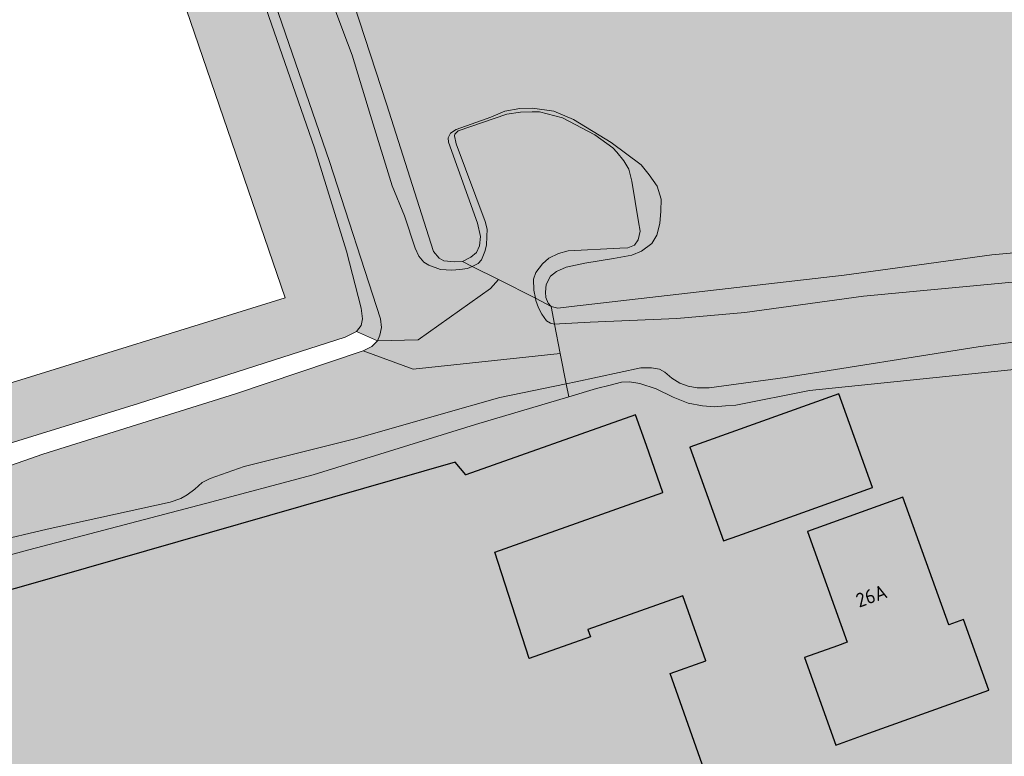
# Model space of a CAD drawing. Header units: metres. Extents: x 90041 to 92106, y 463990 to 466167.
# Tile 247 of 256: x 90349 to 90411, y 464827 to 464874. Entities that reach past the tile are written whole.
import ezdxf
from ezdxf.enums import TextEntityAlignment as Align

# ---------------------------------------------------------------- set-up
doc = ezdxf.new("R2010")
doc.units = ezdxf.units.M
for name, color, linetype, lineweight in [('B-WE-OG-BEBOUWING-GV', 7, 'Continuous', 25), ('B-WE-OG-BEBOUWING-T18', 10, 'Continuous', 25), ('B-WE-OG-TERREIN_ERF-GV', 7, 'Continuous', 13), ('B-WE-OG-TERREIN_OEVER-GV', 7, 'Continuous', 13), ('B-WE-OG-WATER-GV', 130, 'Continuous', 13)]:
    doc.layers.add(name, color=color, linetype=linetype, lineweight=lineweight)
for name, color, linetype, lineweight, true_color, plot, transparency in [('B-WE-OG-BEBOUWING-V', 7, 'Continuous', 25, 0xcc646e, False, 0.8), ('B-WE-OG-TERREIN_ERF-V', 7, 'Continuous', 13, 0xffffff, False, 0.8), ('B-WE-OG-TERREIN_OEVER-V', 7, 'Continuous', 13, 0xc9eb70, False, 0.8), ('B-WE-OG-WATER-V', 7, 'Continuous', 13, 0xbee8ff, False, 0.8)]:
    doc.layers.add(name, color=color, linetype=linetype, lineweight=lineweight, true_color=true_color, plot=plot, transparency=transparency)
doc.styles.add('NLCS-ISO-M500-T18', font='NLCS-ISO.TTF', dxfattribs={"height": 0.9})

msp = doc.modelspace()

# ---------------------------------------------------------------- hatches: boundary and pattern name
at = {"layer": 'B-WE-OG-BEBOUWING-V'}
for points in [[(90392.186, 464847.424), (90391.293, 464847.103), (90393.435, 464841.148), (90394.336, 464841.472), (90402.902, 464844.552), (90400.76, 464850.507)], [(90381.078, 464833.681), (90378.887, 464840.441), (90389.584, 464844.218), (90388.527, 464847.212), (90387.839, 464849.161), (90377.042, 464845.349), (90376.367, 464846.162), (90348.924, 464838.268), (90318.019, 464829.654), (90328.056, 464801.442), (90321.879, 464799.263), (90324.785, 464790.764), (90330.473, 464792.743), (90331.076, 464792.953), (90386.784, 464812.547), (90388.253, 464813.105), (90395.992, 464815.84), (90390.03, 464832.714), (90392.298, 464833.515), (90390.836, 464837.654), (90384.806, 464835.523), (90384.971, 464835.057)], [(90400.569, 464828.162), (90402.674, 464828.916), (90410.302, 464831.66), (90408.69, 464836.142), (90407.747, 464835.803), (90404.825, 464843.923), (90398.771, 464841.745), (90401.301, 464834.712), (90400.67, 464834.485), (90398.573, 464833.734)]]:
    msp.add_hatch(color=256, dxfattribs=at).paths.add_polyline_path(points)
at = {"layer": 'B-WE-OG-TERREIN_ERF-V'}
h = msp.add_hatch(color=256, dxfattribs=at)
h.paths.add_polyline_path([(90338.835, 465004.089), (90337.636, 465003.914), (90327.522, 465002.509), (90318.826, 465001.765), (90316.068, 465001.571), (90313.29, 465000.71), (90311.245, 465000), (90305.176, 464997.946), (90295.819, 464994.953), (90288.746, 464992.856), (90288.043, 464992.781), (90287.456, 464992.957), (90286.873, 464993.413), (90286.459, 464994.008), (90285.618, 464996.237), (90283.756, 465000.393), (90278.263, 464998.609), (90275.244, 464997.182), (90260.235, 464992.195), (90261.782, 464989.587), (90262.056, 464989.134), (90262.345, 464988.119), (90263.076, 464985.556), (90263.01, 464984.771), (90262.692, 464984.045), (90262.295, 464983.742), (90261.702, 464983.469), (90246.338, 464978.364), (90215.924, 464968.601), (90192.358, 464960.909), (90167.947, 464952.976), (90167.634, 464952.615), (90167.46, 464952.224), (90167.427, 464951.678), (90167.424, 464951.635), (90171.147, 464940.107), (90177.096, 464922.767), (90190.429, 464884.111), (90195.025, 464870.69), (90200.705, 464854.252), (90206.008, 464839.138), (90210.915, 464823.664), (90215.165, 464809.518), (90218.197, 464801.001), (90218.366, 464800.785), (90218.724, 464800.489), (90219.284, 464800.37), (90219.986, 464800.389), (90234.992, 464806.003), (90249.772, 464811.564), (90265.802, 464818.175), (90280.481, 464824.608), (90292.896, 464829.554), (90307.192, 464834.532), (90324.722, 464840.001), (90340.393, 464844.988), (90356.232, 464849.89), (90369.378, 464854.091), (90370.101, 464854.453), (90370.387, 464854.842), (90370.477, 464855.262), (90370.401, 464855.936), (90369.466, 464859.569), (90367.419, 464866.136), (90363.497, 464877.499), (90360.779, 464884.243), (90360.102, 464886.188), (90359.645, 464887.682), (90358.947, 464890.161), (90353.975, 464904.878), (90349.456, 464917.764), (90346.322, 464927.096), (90342.438, 464937.027), (90342.282, 464937.955), (90342.348, 464938.712), (90342.578, 464939.158), (90342.892, 464939.547), (90343.516, 464940.044), (90344.364, 464940.51), (90345.379, 464940.89), (90346.957, 464941.319), (90352.786, 464942.814), (90355.152, 464943.401), (90356.758, 464943.857), (90361.459, 464944.946), (90373.036, 464948.051), (90386.211, 464950.995), (90393.985, 464953.11), (90394.352, 464953.246), (90394.551, 464953.44), (90394.666, 464953.635), (90394.641, 464953.916), (90394.422, 464954.284), (90393.898, 464954.992), (90388.576, 464960.142), (90379.6, 464969.185), (90369.059, 464980.943), (90358.281, 464991.694), (90350.794, 465000), (90347.799, 465003.14), (90346.936, 465003.805), (90346.058, 465004.277), (90345.039, 465004.701), (90343.759, 465004.807)])
h.paths.add_polyline_path([(90329.177, 464893.896), (90344.444, 464848.599), (90219.186, 464805.809), (90203.843, 464851.331), (90188.318, 464896.997), (90170.251, 464950.139), (90230.836, 464970.68), (90261.534, 464981.088), (90266.697, 464965.931), (90285.215, 464972.235), (90289.428, 464973.669), (90290.51, 464970.488), (90292.005, 464966.093), (90337.44, 464981.53), (90347.84, 464950.864), (90313.746, 464939.343)], flags=16)
h.paths.add_polyline_path([(90348.563, 464990.507), (90347.01, 464989.105), (90349.342, 464986.522), (90347.317, 464984.688), (90343.814, 464984.309), (90339.095, 464989.492), (90337.69, 464990.008), (90330.734, 464989.244), (90330.125, 464994.8), (90330.541, 464994.846), (90331.523, 464994.946), (90331.3, 464997.034), (90339.14, 464997.916), (90339.361, 464995.767), (90340.734, 464995.913), (90341.649, 464994.925), (90343.253, 464996.368)], flags=16)
h.paths.add_polyline_path([(90366.34, 464958.815), (90364.525, 464958.922), (90363.51, 464960.04), (90359.232, 464956.152), (90355.19, 464960.599), (90361.554, 464966.384), (90358.863, 464969.344), (90363.777, 464973.81), (90372.871, 464963.805), (90367.937, 464959.347), (90367.479, 464959.85)], flags=16)
edge = h.paths.add_edge_path(flags=16)
edge.add_arc((90333.344, 464893.954), 1.547, 0.01852, 179.98148)
edge.add_arc((90333.344, 464893.954), 1.547, 179.98148, 360.01852)
h.paths.add_polyline_path([(90352.22, 464895.605), (90365.563, 464856.594), (90346.954, 464850.829), (90334.254, 464889.661)], flags=16)
h = msp.add_hatch(color=256, dxfattribs=at)
h.paths.add_polyline_path([(90379.519, 464868.476), (90380.475, 464868.632), (90381.29, 464868.649), (90382.635, 464868.463), (90383.891, 464867.942), (90386.286, 464866.479), (90388.204, 464865.051), (90388.701, 464864.427), (90389.224, 464863.69), (90389.466, 464862.873), (90389.456, 464862.115), (90389.39, 464861.33), (90389.184, 464860.575), (90388.868, 464860.046), (90388.216, 464859.577), (90387.595, 464859.304), (90386.442, 464859.095), (90384.613, 464858.81), (90383.431, 464858.545), (90382.81, 464858.272), (90382.441, 464857.968), (90382.154, 464857.439), (90382.119, 464856.962), (90382.143, 464856.625), (90382.279, 464856.258), (90382.472, 464856.059), (90382.892, 464855.941), (90383.763, 464856.042), (90401.108, 464858.033), (90410.5, 464859.342), (90415.614, 464859.808), (90422.58, 464860.166), (90424.351, 464860.34), (90425.168, 464860.638), (90425.846, 464860.91), (90426.384, 464861.296), (90426.755, 464861.74), (90426.901, 464862.159), (90426.968, 464863.056), (90427.563, 464874.164), (90427.801, 464885.949), (90427.909, 464887.745), (90427.847, 464889.486), (90427.762, 464891.592), (90427.618, 464893.474), (90427.396, 464895.779), (90425.13, 464907.12), (90424.983, 464908.75), (90424.993, 464909.508), (90425.139, 464909.983), (90425.4, 464910.597), (90425.595, 464910.843), (90425.685, 464910.958), (90426.081, 464911.178), (90426.899, 464911.476), (90427.044, 464911.484), (90426.783, 464912.814), (90424.499, 464920.803), (90422.14, 464925.504), (90418.372, 464931.911), (90417.574, 464932.946), (90416.971, 464933.583), (90416.35, 464933.339), (90415.696, 464933.266), (90415.06, 464933.356), (90414.557, 464933.558), (90413.916, 464933.96), (90412.668, 464935.043), (90403.363, 464944.736), (90400.841, 464947.155), (90399.808, 464947.645), (90399.054, 464947.908), (90398.27, 464948.086), (90397.625, 464948.123), (90397.576, 464948.114), (90396.894, 464947.992), (90395.74, 464947.755), (90384.727, 464944.867), (90372.622, 464942.106), (90364.318, 464940.278), (90350.18, 464936.645), (90349.925, 464936.452), (90349.668, 464936.118), (90349.607, 464935.754), (90349.686, 464935.36), (90349.929, 464934.683), (90353.506, 464924.869), (90356.158, 464917.284), (90359.538, 464907.444), (90361.994, 464899.945), (90365.588, 464889.289), (90368.224, 464880.497), (90372.003, 464868.939), (90374.996, 464859.553), (90375.355, 464859.128), (90375.661, 464858.955), (90376.334, 464858.89), (90376.84, 464858.912), (90377.377, 464859.185), (90377.718, 464859.49), (90377.92, 464859.908), (90377.983, 464860.497), (90377.798, 464861.341), (90375.957, 464866.502), (90375.932, 464866.783), (90376.076, 464867.061), (90376.444, 464867.309), (90378.644, 464868.095)])
h.paths.add_polyline_path([(90386.331, 464892.366), (90386.124, 464889.447), (90382.292, 464889.719), (90382.499, 464892.638)], flags=16)
h.paths.add_polyline_path([(90418.753, 464886.318), (90418.099, 464875.307), (90404.123, 464876.138), (90404.438, 464881.429), (90404.765, 464886.929), (90407.51, 464886.766), (90408.734, 464886.674), (90409.074, 464892.402), (90378.073, 464894.244), (90379.167, 464912.651), (90379.186, 464912.969), (90415.037, 464910.839), (90413.934, 464892.278), (90413.505, 464892.304), (90413.169, 464886.65)], flags=16)
h = msp.add_hatch(color=256, dxfattribs=at)
h.paths.add_polyline_path([(90361.094, 464688.402), (90371.003, 464693.551), (90375.921, 464696.182), (90382.261, 464700.197), (90386.257, 464709.632), (90388.739, 464710.526), (90390.256, 464710.59), (90397.572, 464709.849), (90399.93, 464709.902), (90410.963, 464714.333), (90412.15, 464714.808), (90414.3, 464715.608), (90412.915, 464719.494), (90413.034, 464719.671), (90423.665, 464723.495), (90423.783, 464723.475), (90425.15, 464719.964), (90426.503, 464720.551), (90428.626, 464721.4), (90438.185, 464724.756), (90438.152, 464725.139), (90445.754, 464727.603), (90447.695, 464728.127), (90448.783, 464728.238), (90450.127, 464728.291), (90452.455, 464728.237), (90453.858, 464727.926), (90455.969, 464727.743), (90451.272, 464750), (90448.056, 464765.235), (90449.097, 464765.736), (90448.325, 464772.241), (90447.168, 464777.099), (90446.195, 464781.186), (90445.668, 464781.013), (90444.968, 464780.783), (90442.571, 464788.427), (90439.977, 464800.86), (90438.613, 464808.562), (90437.754, 464813.417), (90436.152, 464823.125), (90435.792, 464825.31), (90435.053, 464829.304), (90433.863, 464837.933), (90433.273, 464843.613), (90431.967, 464856.816), (90431.817, 464856.06), (90431.615, 464855.614), (90431.291, 464855.298), (90431.131, 464855.143), (90430.51, 464854.814), (90429.466, 464854.407), (90428.059, 464854.116), (90427.018, 464853.99), (90424.151, 464853.662), (90412.313, 464852.077), (90398.907, 464850.708), (90394.207, 464849.787), (90393.561, 464849.739), (90392.83, 464849.665), (90392.102, 464849.73), (90391.178, 464849.911), (90390.228, 464850.288), (90389.14, 464850.808), (90388.106, 464851.158), (90387.462, 464851.25), (90386.957, 464851.229), (90386.224, 464851.042), (90385.351, 464850.829), (90383.595, 464850.307), (90377.659, 464848.544), (90367.344, 464845.338), (90360.499, 464843.519), (90349.262, 464840.578), (90344.022, 464839.159), (90326.883, 464833.545), (90315.773, 464829.676), (90307.059, 464826.534), (90296.528, 464821.815), (90287.419, 464818.538), (90277.455, 464814.262), (90275.875, 464813.609), (90272.934, 464811.991), (90269.51, 464809.874), (90268.071, 464809.304), (90266.801, 464808.759), (90265.87, 464808.406), (90264.517, 464807.919), (90263.246, 464807.318), (90261.833, 464806.607), (90260.393, 464805.98), (90259.237, 464805.546), (90257.095, 464804.9), (90254.613, 464803.95), (90251.99, 464803.03), (90245.142, 464800.902), (90240.459, 464799.083), (90230.94, 464794.52), (90229.867, 464794), (90228.877, 464793.452), (90227.827, 464792.595), (90227.032, 464791.876), (90226.264, 464791.128), (90225.836, 464790.572), (90225.578, 464790.155), (90225.432, 464789.708), (90225.282, 464789.008), (90225.273, 464788.306), (90225.297, 464788.205), (90225.486, 464787.405), (90225.862, 464786.081), (90228.112, 464780.045), (90228.682, 464778.522), (90228.925, 464777.789), (90229.306, 464776.858), (90229.689, 464776.123), (90230.837, 464773.75), (90232.462, 464769.182), (90234.747, 464763.651), (90238.176, 464755.438), (90239.815, 464751.992), (90240.553, 464750.438), (90241.404, 464748.996), (90242.534, 464747.409), (90246.335, 464741.802), (90249.793, 464733.701), (90251.431, 464730.171), (90256.492, 464720.056), (90261.235, 464709.244), (90262.736, 464706.162), (90280.183, 464715.766), (90270.274, 464743.391), (90264.546, 464759.565), (90276.901, 464765.356), (90300.283, 464775.72), (90331.145, 464787.363), (90369.858, 464801.105), (90389.681, 464808.141), (90408.975, 464814.739), (90414.575, 464798.385), (90404.14, 464794.812), (90412.78, 464766.877), (90409.667, 464765.989), (90410.173, 464763.94), (90412.16, 464764.522), (90414.432, 464756.936), (90423.709, 464759.596), (90431.616, 464732.544), (90431.334, 464732.462), (90407.125, 464725.456), (90408.103, 464721.683), (90383.7, 464714.283), (90384.755, 464710.554), (90378.664, 464708.735), (90380.214, 464702.956), (90371.14, 464700.16), (90371.615, 464698.26), (90359.391, 464694.552), (90360.531, 464690.584)])
h.paths.add_polyline_path([(90386.784, 464812.547), (90331.076, 464792.953), (90330.473, 464792.743), (90324.785, 464790.764), (90321.879, 464799.263), (90328.056, 464801.442), (90318.019, 464829.654), (90348.924, 464838.268), (90376.367, 464846.162), (90377.042, 464845.349), (90387.839, 464849.161), (90388.527, 464847.212), (90389.584, 464844.218), (90378.887, 464840.441), (90381.078, 464833.681), (90384.971, 464835.057), (90384.806, 464835.523), (90390.836, 464837.654), (90392.298, 464833.515), (90390.03, 464832.714), (90395.992, 464815.84), (90388.253, 464813.105)], flags=16)
h.paths.add_polyline_path([(90393.319, 464715.644), (90393.511, 464715.564), (90393.693, 464715.464), (90393.863, 464715.344), (90394.018, 464715.205), (90394.156, 464715.05), (90394.277, 464714.88), (90394.377, 464714.698), (90394.457, 464714.506), (90394.514, 464714.307), (90394.549, 464714.102), (90394.561, 464713.894), (90394.549, 464713.686), (90394.515, 464713.481), (90394.457, 464713.281), (90394.378, 464713.089), (90394.277, 464712.907), (90394.157, 464712.737), (90394.018, 464712.582), (90393.863, 464712.444), (90393.693, 464712.323), (90393.511, 464712.223), (90393.319, 464712.143), (90393.119, 464712.086), (90392.914, 464712.051), (90392.707, 464712.039), (90392.499, 464712.051), (90392.294, 464712.086), (90392.094, 464712.143), (90391.902, 464712.223), (90391.72, 464712.323), (90391.55, 464712.444), (90391.395, 464712.582), (90391.256, 464712.737), (90391.136, 464712.907), (90391.035, 464713.089), (90390.956, 464713.281), (90390.898, 464713.481), (90390.864, 464713.686), (90390.852, 464713.894), (90390.864, 464714.102), (90390.899, 464714.307), (90390.956, 464714.506), (90391.036, 464714.698), (90391.136, 464714.88), (90391.257, 464715.05), (90391.395, 464715.205), (90391.55, 464715.344), (90391.72, 464715.464), (90391.902, 464715.564), (90392.094, 464715.644), (90392.294, 464715.702), (90392.499, 464715.736), (90392.707, 464715.748), (90392.914, 464715.736), (90393.119, 464715.702)], flags=16)
h.paths.add_polyline_path([(90393.435, 464841.148), (90391.293, 464847.103), (90392.186, 464847.424), (90400.76, 464850.507), (90402.902, 464844.552), (90394.336, 464841.472)], flags=16)
h.paths.add_polyline_path([(90400.292, 464713.112), (90400.148, 464712.918), (90399.986, 464712.738), (90399.806, 464712.576), (90399.612, 464712.432), (90399.404, 464712.307), (90399.186, 464712.204), (90398.958, 464712.122), (90398.723, 464712.063), (90398.484, 464712.028), (90398.242, 464712.016), (90398, 464712.028), (90397.761, 464712.063), (90397.526, 464712.122), (90397.298, 464712.204), (90397.08, 464712.307), (90396.872, 464712.432), (90396.678, 464712.576), (90396.498, 464712.738), (90396.336, 464712.918), (90396.192, 464713.112), (90396.067, 464713.32), (90395.964, 464713.538), (90395.882, 464713.766), (90395.823, 464714.001), (90395.788, 464714.24), (90395.776, 464714.482), (90395.788, 464714.724), (90395.823, 464714.963), (90395.882, 464715.198), (90395.964, 464715.426), (90396.067, 464715.644), (90396.192, 464715.852), (90396.336, 464716.046), (90396.498, 464716.226), (90396.678, 464716.388), (90396.872, 464716.532), (90397.08, 464716.657), (90397.298, 464716.76), (90397.526, 464716.842), (90397.761, 464716.901), (90398, 464716.936), (90398.242, 464716.948), (90398.484, 464716.936), (90398.723, 464716.901), (90398.958, 464716.842), (90399.186, 464716.76), (90399.404, 464716.657), (90399.612, 464716.532), (90399.806, 464716.388), (90399.986, 464716.226), (90400.148, 464716.046), (90400.292, 464715.852), (90400.417, 464715.644), (90400.52, 464715.426), (90400.602, 464715.198), (90400.661, 464714.963), (90400.696, 464714.724), (90400.708, 464714.482), (90400.696, 464714.24), (90400.661, 464714.001), (90400.602, 464713.766), (90400.52, 464713.538), (90400.417, 464713.32)], flags=16)
h.paths.add_polyline_path([(90407.747, 464835.803), (90408.69, 464836.142), (90410.302, 464831.66), (90402.674, 464828.916), (90400.569, 464828.162), (90398.573, 464833.734), (90400.67, 464834.485), (90401.301, 464834.712), (90398.771, 464841.745), (90404.825, 464843.923)], flags=16)
h.paths.add_polyline_path([(90403.773, 464713.677), (90403.551, 464713.756), (90403.337, 464713.857), (90403.135, 464713.978), (90402.945, 464714.119), (90402.77, 464714.278), (90402.611, 464714.453), (90402.471, 464714.642), (90402.349, 464714.845), (90402.248, 464715.058), (90402.169, 464715.281), (90402.111, 464715.51), (90402.077, 464715.743), (90402.065, 464715.979), (90402.077, 464716.215), (90402.111, 464716.449), (90402.169, 464716.678), (90402.248, 464716.9), (90402.349, 464717.114), (90402.47, 464717.316), (90402.611, 464717.506), (90402.77, 464717.681), (90402.945, 464717.84), (90403.134, 464717.98), (90403.337, 464718.102), (90403.55, 464718.203), (90403.773, 464718.282), (90404.002, 464718.34), (90404.236, 464718.374), (90404.472, 464718.386), (90404.707, 464718.374), (90404.941, 464718.34), (90405.17, 464718.282), (90405.393, 464718.203), (90405.606, 464718.102), (90405.809, 464717.98), (90405.998, 464717.84), (90406.173, 464717.681), (90406.332, 464717.506), (90406.473, 464717.316), (90406.594, 464717.114), (90406.695, 464716.9), (90406.774, 464716.678), (90406.832, 464716.449), (90406.866, 464716.215), (90406.878, 464715.979), (90406.866, 464715.743), (90406.832, 464715.51), (90406.774, 464715.281), (90406.695, 464715.058), (90406.594, 464714.845), (90406.472, 464714.642), (90406.332, 464714.453), (90406.173, 464714.278), (90405.998, 464714.119), (90405.808, 464713.978), (90405.606, 464713.857), (90405.392, 464713.756), (90405.17, 464713.677), (90404.941, 464713.619), (90404.707, 464713.585), (90404.472, 464713.573), (90404.236, 464713.585), (90404.002, 464713.619)], flags=16)
h.paths.add_polyline_path([(90406.124, 464794.368), (90410.321, 464795.702), (90411.666, 464791.466), (90407.47, 464790.133)], flags=16)
h.paths.add_polyline_path([(90416.173, 464795.281), (90414.075, 464794.519), (90413.23, 464796.845), (90415.328, 464797.607)], flags=16)
h.paths.add_polyline_path([(90431.288, 464784.51), (90422.454, 464782.734), (90422.176, 464784.117), (90421.166, 464784.769), (90420.605, 464787.564), (90421.29, 464788.519), (90419.651, 464796.566), (90419.7, 464796.574), (90418.793, 464801.086), (90427.572, 464802.849), (90428.489, 464798.351), (90429.473, 464798.544), (90430.672, 464792.575), (90429.705, 464792.382)], flags=16)
h.paths.add_polyline_path([(90442.692, 464762.669), (90439.241, 464761.749), (90438.503, 464764.514), (90428.256, 464761.781), (90426.754, 464767.416), (90442.253, 464771.558), (90443.734, 464766.04), (90441.922, 464765.557)], flags=16)
at = {"layer": 'B-WE-OG-TERREIN_OEVER-V'}
for points in [[(90395.983, 464952.868), (90394.666, 464953.635), (90394.551, 464953.44), (90394.352, 464953.246), (90393.985, 464953.11), (90386.211, 464950.995), (90373.036, 464948.051), (90361.459, 464944.946), (90356.758, 464943.857), (90355.152, 464943.401), (90352.786, 464942.814), (90346.957, 464941.319), (90345.379, 464940.89), (90344.364, 464940.51), (90343.516, 464940.044), (90342.892, 464939.547), (90342.578, 464939.158), (90342.348, 464938.712), (90342.282, 464937.955), (90342.438, 464937.027), (90346.322, 464927.096), (90349.456, 464917.764), (90353.975, 464904.878), (90358.947, 464890.161), (90359.645, 464887.682), (90360.102, 464886.188), (90360.779, 464884.243), (90363.497, 464877.499), (90367.419, 464866.136), (90369.466, 464859.569), (90370.401, 464855.936), (90370.477, 464855.262), (90370.387, 464854.842), (90370.101, 464854.453), (90371.433, 464853.869), (90371.579, 464854.232), (90371.697, 464854.707), (90371.62, 464855.27), (90368.383, 464865.276), (90363.839, 464878.444), (90359.116, 464892.905), (90355.386, 464903.872), (90350.431, 464917.775), (90345.977, 464931.362), (90344.001, 464936.973), (90343.841, 464937.593), (90343.79, 464937.959), (90343.85, 464938.295), (90344.051, 464938.601), (90344.306, 464938.822), (90344.701, 464938.957), (90349.207, 464940.133), (90361.375, 464943.314), (90373.99, 464946.434), (90388.323, 464949.98), (90394.716, 464951.58), (90395.421, 464951.88), (90395.845, 464952.099), (90395.989, 464952.321), (90396.048, 464952.573)], [(90397.576, 464948.114), (90398.107, 464949.723), (90397.359, 464949.805), (90396.545, 464949.76), (90395.646, 464949.715), (90391.195, 464948.482), (90384.69, 464946.855), (90380.523, 464945.899), (90368.867, 464943.188), (90356.446, 464939.926), (90349.267, 464938.28), (90348.674, 464938.007), (90348.164, 464937.649), (90347.766, 464937.261), (90347.621, 464936.898), (90347.559, 464936.422), (90347.583, 464936.085), (90349.532, 464930.614), (90353.301, 464920.488), (90354.702, 464915.979), (90356.545, 464910.958), (90357.228, 464909.49), (90358.307, 464905.327), (90359.03, 464902.651), (90360.792, 464897.857), (90362.12, 464894.218), (90362.774, 464892.722), (90364.532, 464887.647), (90364.997, 464886.743), (90365.105, 464886.376), (90365.21, 464885.813), (90365.317, 464885.391), (90365.451, 464884.912), (90365.558, 464884.518), (90367.497, 464878.289), (90369.233, 464873.607), (90369.829, 464872.028), (90370.986, 464868.195), (90372.359, 464863.714), (90373.149, 464861.823), (90373.823, 464859.766), (90374.069, 464859.257), (90374.373, 464858.86), (90374.708, 464858.687), (90375.434, 464858.397), (90376.163, 464858.36), (90376.669, 464858.409), (90377.147, 464858.459), (90377.463, 464858.602), (90376.84, 464858.912), (90376.334, 464858.89), (90375.661, 464858.955), (90375.355, 464859.128), (90374.996, 464859.553), (90372.003, 464868.939), (90368.224, 464880.497), (90365.588, 464889.289), (90361.994, 464899.945), (90359.538, 464907.444), (90356.158, 464917.284), (90353.506, 464924.869), (90349.929, 464934.683), (90349.686, 464935.36), (90349.607, 464935.754), (90349.668, 464936.118), (90349.925, 464936.452), (90350.18, 464936.645), (90364.318, 464940.278), (90372.622, 464942.106), (90384.727, 464944.867), (90395.74, 464947.755), (90396.894, 464947.992)], [(90376.84, 464858.912), (90377.463, 464858.602), (90377.57, 464858.65), (90377.824, 464858.787), (90378.052, 464859.009), (90378.255, 464859.539), (90378.373, 464859.959), (90378.38, 464860.492), (90378.414, 464860.969), (90378.28, 464861.448), (90376.436, 464866.384), (90376.33, 464866.89), (90376.36, 464867.002), (90376.559, 464867.224), (90379.661, 464868.278), (90380.532, 464868.407), (90381.262, 464868.426), (90381.74, 464868.42), (90383.194, 464868.036), (90385.257, 464866.97), (90386.397, 464866.141), (90386.646, 464865.857), (90387.088, 464865.318), (90387.418, 464864.781), (90387.605, 464864.02), (90388.02, 464861.433), (90388.124, 464860.842), (90388.005, 464860.282), (90387.776, 464859.948), (90387.353, 464859.785), (90386.847, 464859.764), (90383.561, 464859.582), (90382.941, 464859.422), (90382.32, 464859.121), (90381.922, 464858.762), (90381.494, 464858.206), (90381.348, 464857.787), (90381.367, 464857.085), (90381.471, 464856.573), (90382.472, 464856.059), (90382.279, 464856.258), (90382.143, 464856.625), (90382.119, 464856.962), (90382.154, 464857.439), (90382.441, 464857.968), (90382.81, 464858.272), (90383.431, 464858.545), (90384.613, 464858.81), (90386.442, 464859.095), (90387.595, 464859.304), (90388.216, 464859.577), (90388.868, 464860.046), (90389.184, 464860.575), (90389.39, 464861.33), (90389.456, 464862.115), (90389.466, 464862.873), (90389.224, 464863.69), (90388.701, 464864.427), (90388.204, 464865.051), (90386.286, 464866.479), (90383.891, 464867.942), (90382.635, 464868.463), (90381.29, 464868.649), (90380.475, 464868.632), (90379.519, 464868.476), (90378.644, 464868.095), (90376.444, 464867.309), (90376.076, 464867.061), (90375.932, 464866.783), (90375.957, 464866.502), (90377.798, 464861.341), (90377.983, 464860.497), (90377.92, 464859.908), (90377.718, 464859.49), (90377.377, 464859.185)], [(90426.401, 464859.316), (90425.168, 464860.638), (90424.351, 464860.34), (90422.58, 464860.166), (90415.614, 464859.808), (90410.5, 464859.342), (90401.108, 464858.033), (90383.763, 464856.042), (90382.892, 464855.941), (90382.472, 464856.059), (90382.682, 464854.934), (90382.995, 464854.958), (90384.961, 464855.045), (90390.466, 464855.282), (90394.793, 464855.674), (90402.329, 464856.699), (90415.172, 464857.906), (90425.152, 464859.067)], [(90431.942, 464858.559), (90430.309, 464858.333), (90430.301, 464857.905), (90430.347, 464857.09), (90430.343, 464856.81), (90430.257, 464856.671), (90430.088, 464856.589), (90426.708, 464855.706), (90422.322, 464855.174), (90409.613, 464853.488), (90397.35, 464851.543), (90392.513, 464850.876), (90391.756, 464850.886), (90391.195, 464850.978), (90390.665, 464851.181), (90390.136, 464851.497), (90389.691, 464851.867), (90389.357, 464852.068), (90388.853, 464852.159), (90388.179, 464852.14), (90384.042, 464851.268), (90383.43, 464851.141), (90383.595, 464850.307), (90385.351, 464850.829), (90386.224, 464851.042), (90386.957, 464851.229), (90387.462, 464851.25), (90388.106, 464851.158), (90389.14, 464850.808), (90390.228, 464850.288), (90391.178, 464849.911), (90392.102, 464849.73), (90392.83, 464849.665), (90393.561, 464849.739), (90394.207, 464849.787), (90398.907, 464850.708), (90412.313, 464852.077), (90424.151, 464853.662), (90427.018, 464853.99), (90428.059, 464854.116), (90429.466, 464854.407), (90430.51, 464854.814), (90431.131, 464855.143), (90431.291, 464855.298), (90431.615, 464855.614), (90431.817, 464856.06), (90431.967, 464856.816)], [(90382.472, 464856.059), (90381.471, 464856.573), (90381.499, 464856.437), (90381.661, 464855.958), (90381.88, 464855.562), (90382.184, 464855.137), (90382.434, 464854.994), (90382.682, 464854.934)], [(90344.022, 464839.159), (90349.262, 464840.578), (90360.499, 464843.519), (90367.344, 464845.338), (90377.659, 464848.544), (90383.595, 464850.307), (90383.43, 464851.141), (90379.201, 464850.264), (90375.341, 464849.164), (90370.072, 464847.661), (90362.948, 464845.873), (90360.805, 464845.115), (90360.296, 464844.869), (90359.813, 464844.427), (90359.331, 464844.068), (90358.936, 464843.849), (90358.259, 464843.605), (90350.433, 464841.883), (90346.998, 464841.085), (90343.701, 464840.062), (90338.938, 464838.552), (90335.946, 464837.3), (90329.382, 464835.449), (90324.588, 464833.744), (90321.969, 464833.076), (90320.135, 464832.37), (90317.992, 464831.612), (90316.835, 464831.122), (90315.902, 464830.601), (90314.744, 464830.083), (90313.898, 464829.757), (90313.081, 464829.571), (90312.434, 464829.468), (90311.844, 464829.391), (90311.253, 464829.286), (90306.202, 464827.191), (90294.462, 464822.376), (90291.499, 464821.124), (90289.439, 464820.281), (90287.466, 464819.661), (90284.39, 464818.41), (90278.463, 464815.905), (90277.219, 464815.22), (90276.655, 464815.059), (90276.375, 464815.062), (90275.67, 464814.847), (90274.936, 464814.548), (90274.173, 464814.165), (90273.497, 464813.977), (90273.355, 464813.811), (90273.099, 464813.589), (90272.9, 464813.339), (90272.813, 464813.144), (90272.558, 464813.007), (90272.192, 464812.871), (90271.318, 464812.574), (90270.924, 464812.495), (90270.417, 464812.389), (90269.966, 464812.227), (90266.832, 464810.836), (90266.297, 464810.731), (90265.593, 464810.516), (90264.181, 464809.86), (90260.79, 464808.136), (90258.676, 464807.462), (90256.249, 464806.427), (90254.524, 464805.44), (90253.732, 464805.001), (90253.026, 464804.645), (90252.435, 464804.512), (90251.985, 464804.462), (90251.563, 464804.384), (90250.744, 464804.001), (90249.868, 464803.592), (90249.162, 464803.264), (90248.712, 464803.158), (90247.7, 464803.031), (90247.136, 464802.87), (90246.261, 464802.516), (90245.896, 464802.437), (90245.475, 464802.47), (90244.829, 464802.422), (90244.293, 464802.261), (90240.109, 464799.93), (90238.638, 464799.079), (90237.876, 464798.752), (90236.917, 464798.428), (90235.221, 464797.468), (90231.835, 464796.136), (90229.238, 464795.02), (90227.769, 464794.281), (90226.183, 464793.207), (90225.611, 464792.4), (90225.238, 464791.732), (90224.835, 464791.035), (90224.603, 464790.449), (90224.485, 464790.029), (90224.51, 464789.638), (90225.297, 464788.205), (90225.273, 464788.306), (90225.282, 464789.008), (90225.432, 464789.708), (90225.578, 464790.155), (90225.836, 464790.572), (90226.264, 464791.128), (90227.032, 464791.876), (90227.827, 464792.595), (90228.877, 464793.452), (90229.867, 464794), (90230.94, 464794.52), (90240.459, 464799.083), (90245.142, 464800.902), (90251.99, 464803.03), (90254.613, 464803.95), (90257.095, 464804.9), (90259.237, 464805.546), (90260.393, 464805.98), (90261.833, 464806.607), (90263.246, 464807.318), (90264.517, 464807.919), (90265.87, 464808.406), (90266.801, 464808.759), (90268.071, 464809.304), (90269.51, 464809.874), (90272.934, 464811.991), (90275.875, 464813.609), (90277.455, 464814.262), (90287.419, 464818.538), (90296.528, 464821.815), (90307.059, 464826.534), (90315.773, 464829.676), (90326.883, 464833.545)]]:
    msp.add_hatch(color=256, dxfattribs=at).paths.add_polyline_path(points)
at = {"layer": 'B-WE-OG-WATER-V'}
for points in [[(90398.107, 464949.723), (90398.691, 464951.435), (90397.632, 464952.029), (90395.983, 464952.868), (90396.048, 464952.573), (90395.989, 464952.321), (90395.845, 464952.099), (90395.421, 464951.88), (90394.716, 464951.58), (90388.323, 464949.98), (90373.99, 464946.434), (90361.375, 464943.314), (90349.207, 464940.133), (90344.701, 464938.957), (90344.306, 464938.822), (90344.051, 464938.601), (90343.85, 464938.295), (90343.79, 464937.959), (90343.841, 464937.593), (90344.001, 464936.973), (90345.977, 464931.362), (90350.431, 464917.775), (90355.386, 464903.872), (90359.116, 464892.905), (90363.839, 464878.444), (90368.383, 464865.276), (90371.62, 464855.27), (90371.697, 464854.707), (90371.579, 464854.232), (90371.433, 464853.869), (90374.025, 464853.929), (90378.627, 464857.2), (90379.123, 464857.764), (90377.463, 464858.602), (90377.147, 464858.459), (90376.669, 464858.409), (90376.163, 464858.36), (90375.434, 464858.397), (90374.708, 464858.687), (90374.373, 464858.86), (90374.069, 464859.257), (90373.823, 464859.766), (90373.149, 464861.823), (90372.359, 464863.714), (90370.986, 464868.195), (90369.829, 464872.028), (90369.233, 464873.607), (90367.497, 464878.289), (90365.558, 464884.518), (90365.451, 464884.912), (90365.317, 464885.391), (90365.21, 464885.813), (90365.105, 464886.376), (90364.997, 464886.743), (90364.532, 464887.647), (90362.774, 464892.722), (90362.12, 464894.218), (90360.792, 464897.857), (90359.03, 464902.651), (90358.307, 464905.327), (90357.228, 464909.49), (90356.545, 464910.958), (90354.702, 464915.979), (90353.301, 464920.488), (90349.532, 464930.614), (90347.583, 464936.085), (90347.559, 464936.422), (90347.621, 464936.898), (90347.766, 464937.261), (90348.164, 464937.649), (90348.674, 464938.007), (90349.267, 464938.28), (90356.446, 464939.926), (90368.867, 464943.188), (90380.523, 464945.899), (90384.69, 464946.855), (90391.195, 464948.482), (90395.646, 464949.715), (90396.545, 464949.76), (90397.359, 464949.805)], [(90379.123, 464857.764), (90381.471, 464856.573), (90381.367, 464857.085), (90381.348, 464857.787), (90381.494, 464858.206), (90381.922, 464858.762), (90382.32, 464859.121), (90382.941, 464859.422), (90383.561, 464859.582), (90386.847, 464859.764), (90387.353, 464859.785), (90387.776, 464859.948), (90388.005, 464860.282), (90388.124, 464860.842), (90388.02, 464861.433), (90387.605, 464864.02), (90387.418, 464864.781), (90387.088, 464865.318), (90386.646, 464865.857), (90386.397, 464866.141), (90385.257, 464866.97), (90383.194, 464868.036), (90381.74, 464868.42), (90381.262, 464868.426), (90380.532, 464868.407), (90379.661, 464868.278), (90376.559, 464867.224), (90376.36, 464867.002), (90376.33, 464866.89), (90376.436, 464866.384), (90378.28, 464861.448), (90378.414, 464860.969), (90378.38, 464860.492), (90378.373, 464859.959), (90378.255, 464859.539), (90378.052, 464859.009), (90377.824, 464858.787), (90377.57, 464858.65), (90377.463, 464858.602)], [(90382.682, 464854.934), (90383.04, 464853.058), (90383.43, 464851.141), (90384.042, 464851.268), (90388.179, 464852.14), (90388.853, 464852.159), (90389.357, 464852.068), (90389.691, 464851.867), (90390.136, 464851.497), (90390.665, 464851.181), (90391.195, 464850.978), (90391.756, 464850.886), (90392.513, 464850.876), (90397.35, 464851.543), (90409.613, 464853.488), (90422.322, 464855.174), (90426.708, 464855.706), (90430.088, 464856.589), (90430.257, 464856.671), (90430.343, 464856.81), (90430.347, 464857.09), (90430.301, 464857.905), (90430.309, 464858.333), (90428.825, 464858.302), (90426.401, 464859.316), (90425.152, 464859.067), (90415.172, 464857.906), (90402.329, 464856.699), (90394.793, 464855.674), (90390.466, 464855.282), (90384.961, 464855.045), (90382.995, 464854.958)], [(90382.682, 464854.934), (90382.434, 464854.994), (90382.184, 464855.137), (90381.88, 464855.562), (90381.661, 464855.958), (90381.499, 464856.437), (90381.471, 464856.573), (90379.123, 464857.764), (90378.627, 464857.2), (90374.025, 464853.929), (90371.433, 464853.869), (90371.064, 464853.509), (90370.527, 464853.235), (90373.704, 464852.071), (90383.04, 464853.058)], [(90221.662, 464794.772), (90224.51, 464789.638), (90224.485, 464790.029), (90224.603, 464790.449), (90224.835, 464791.035), (90225.238, 464791.732), (90225.611, 464792.4), (90226.183, 464793.207), (90227.769, 464794.281), (90229.238, 464795.02), (90231.835, 464796.136), (90235.221, 464797.468), (90236.917, 464798.428), (90237.876, 464798.752), (90238.638, 464799.079), (90240.109, 464799.93), (90244.293, 464802.261), (90244.829, 464802.422), (90245.475, 464802.47), (90245.896, 464802.437), (90246.261, 464802.516), (90247.136, 464802.87), (90247.7, 464803.031), (90248.712, 464803.158), (90249.162, 464803.264), (90249.868, 464803.592), (90250.744, 464804.001), (90251.563, 464804.384), (90251.985, 464804.462), (90252.435, 464804.512), (90253.026, 464804.645), (90253.732, 464805.001), (90254.524, 464805.44), (90256.249, 464806.427), (90258.676, 464807.462), (90260.79, 464808.136), (90264.181, 464809.86), (90265.593, 464810.516), (90266.297, 464810.731), (90266.832, 464810.836), (90269.966, 464812.227), (90270.417, 464812.389), (90270.924, 464812.495), (90271.318, 464812.574), (90272.192, 464812.871), (90272.558, 464813.007), (90272.813, 464813.144), (90272.9, 464813.339), (90273.099, 464813.589), (90273.355, 464813.811), (90273.497, 464813.977), (90274.173, 464814.165), (90274.936, 464814.548), (90275.67, 464814.847), (90276.375, 464815.062), (90276.655, 464815.059), (90277.219, 464815.22), (90278.463, 464815.905), (90284.39, 464818.41), (90287.466, 464819.661), (90289.439, 464820.281), (90291.499, 464821.124), (90294.462, 464822.376), (90306.202, 464827.191), (90311.253, 464829.286), (90311.844, 464829.391), (90312.434, 464829.468), (90313.081, 464829.571), (90313.898, 464829.757), (90314.744, 464830.083), (90315.902, 464830.601), (90316.835, 464831.122), (90317.992, 464831.612), (90320.135, 464832.37), (90321.969, 464833.076), (90324.588, 464833.744), (90329.382, 464835.449), (90335.946, 464837.3), (90338.938, 464838.552), (90343.701, 464840.062), (90346.998, 464841.085), (90350.433, 464841.883), (90358.259, 464843.605), (90358.936, 464843.849), (90359.331, 464844.068), (90359.813, 464844.427), (90360.296, 464844.869), (90360.805, 464845.115), (90362.948, 464845.873), (90370.072, 464847.661), (90375.341, 464849.164), (90379.201, 464850.264), (90383.43, 464851.141), (90383.04, 464853.058), (90373.704, 464852.071), (90370.527, 464853.235), (90362.408, 464850.506), (90350.147, 464846.652), (90343.239, 464844.245), (90333.966, 464841.306), (90324.19, 464838.487), (90316.354, 464835.979), (90311.508, 464834.639), (90307.452, 464833.513), (90305.337, 464832.783), (90302.121, 464831.505), (90301.048, 464831.07), (90299.976, 464830.607), (90298.99, 464830.367), (90298.258, 464830.18), (90297.523, 464829.825), (90296.366, 464829.335), (90295.464, 464829.01), (90294.394, 464828.771), (90293.549, 464828.502), (90292.532, 464828.066), (90291.656, 464827.6), (90290.781, 464827.219), (90290.077, 464827.059), (90289.401, 464826.9), (90288.413, 464826.464), (90286.636, 464825.757), (90277.692, 464822.225), (90273.71, 464820.368), (90267.753, 464817.724), (90265.835, 464816.991), (90262.586, 464815.405), (90261.369, 464814.663), (90258.689, 464813.576), (90254.681, 464811.916), (90244.413, 464807.98), (90235.644, 464804.923), (90234.008, 464804.327), (90225.377, 464801.127), (90224.223, 464800.862), (90223.265, 464800.593), (90222.786, 464800.431), (90222.39, 464800.24), (90221.823, 464799.826), (90221.005, 464799.5), (90220.441, 464799.283), (90219.652, 464799.041), (90219.356, 464798.963)]]:
    msp.add_hatch(color=256, dxfattribs=at).paths.add_polyline_path(points)

# ---------------------------------------------------------------- linework, layer by layer
at = {"layer": 'B-WE-OG-BEBOUWING-GV', "flags": 128}
for points in [[(90392.186, 464847.424), (90391.293, 464847.103), (90393.435, 464841.148), (90394.336, 464841.472), (90402.902, 464844.552), (90400.76, 464850.507)], [(90381.078, 464833.681), (90378.887, 464840.441), (90389.584, 464844.218), (90388.527, 464847.212), (90387.839, 464849.161), (90377.042, 464845.349), (90376.367, 464846.162), (90348.924, 464838.268), (90318.019, 464829.654), (90328.056, 464801.442), (90321.879, 464799.263), (90324.785, 464790.764), (90330.473, 464792.743), (90331.076, 464792.953), (90386.784, 464812.547), (90388.253, 464813.105), (90395.992, 464815.84), (90390.03, 464832.714), (90392.298, 464833.515), (90390.836, 464837.654), (90384.806, 464835.523), (90384.971, 464835.057)], [(90400.569, 464828.162), (90402.674, 464828.916), (90410.302, 464831.66), (90408.69, 464836.142), (90407.747, 464835.803), (90404.825, 464843.923), (90398.771, 464841.745), (90401.301, 464834.712), (90400.67, 464834.485), (90398.573, 464833.734)]]:
    msp.add_lwpolyline(points, close=True, dxfattribs=at)
at = {"layer": 'B-WE-OG-TERREIN_ERF-GV', "flags": 128}
for points in [[(90292.896, 464829.554), (90307.192, 464834.532), (90324.722, 464840.001), (90340.393, 464844.988), (90356.232, 464849.89), (90369.378, 464854.091), (90370.101, 464854.453), (90370.387, 464854.842), (90370.477, 464855.262), (90370.401, 464855.936), (90369.466, 464859.569), (90367.419, 464866.136), (90363.497, 464877.499), (90360.779, 464884.243), (90360.102, 464886.188), (90359.645, 464887.682), (90358.947, 464890.161), (90353.975, 464904.878), (90349.456, 464917.764), (90346.322, 464927.096), (90342.438, 464937.027)], [(90368.224, 464880.497), (90372.003, 464868.939), (90374.996, 464859.553), (90375.355, 464859.128), (90375.661, 464858.955), (90376.334, 464858.89), (90376.84, 464858.912), (90377.377, 464859.185), (90377.718, 464859.49), (90377.92, 464859.908), (90377.983, 464860.497), (90377.798, 464861.341), (90375.957, 464866.502), (90375.932, 464866.783), (90376.076, 464867.061), (90376.444, 464867.309), (90378.644, 464868.095), (90379.519, 464868.476), (90380.475, 464868.632), (90381.29, 464868.649), (90382.635, 464868.463), (90383.891, 464867.942), (90386.286, 464866.479), (90388.204, 464865.051), (90388.701, 464864.427), (90389.224, 464863.69), (90389.466, 464862.873), (90389.456, 464862.115), (90389.39, 464861.33), (90389.184, 464860.575), (90388.868, 464860.046), (90388.216, 464859.577), (90387.595, 464859.304), (90386.442, 464859.095), (90384.613, 464858.81), (90383.431, 464858.545), (90382.81, 464858.272), (90382.441, 464857.968), (90382.154, 464857.439), (90382.119, 464856.962), (90382.143, 464856.625), (90382.279, 464856.258), (90382.472, 464856.059), (90382.892, 464855.941), (90383.763, 464856.042), (90401.108, 464858.033), (90410.5, 464859.342), (90415.614, 464859.808)], [(90412.313, 464852.077), (90398.907, 464850.708), (90394.207, 464849.787), (90393.561, 464849.739), (90392.83, 464849.665), (90392.102, 464849.73), (90391.178, 464849.911), (90390.228, 464850.288), (90389.14, 464850.808), (90388.106, 464851.158), (90387.462, 464851.25), (90386.957, 464851.229), (90386.224, 464851.042), (90385.351, 464850.829), (90383.595, 464850.307), (90377.659, 464848.544), (90367.344, 464845.338), (90360.499, 464843.519), (90349.262, 464840.578), (90344.022, 464839.159)]]:
    msp.add_lwpolyline(points, dxfattribs=at)
for points in [[(90352.22, 464895.605), (90365.563, 464856.594), (90346.954, 464850.829), (90334.254, 464889.661)], [(90393.435, 464841.148), (90391.293, 464847.103), (90392.186, 464847.424), (90400.76, 464850.507), (90402.902, 464844.552), (90394.336, 464841.472)], [(90386.784, 464812.547), (90331.076, 464792.953), (90330.473, 464792.743), (90324.785, 464790.764), (90321.879, 464799.263), (90328.056, 464801.442), (90318.019, 464829.654), (90348.924, 464838.268), (90376.367, 464846.162), (90377.042, 464845.349), (90387.839, 464849.161), (90388.527, 464847.212), (90389.584, 464844.218), (90378.887, 464840.441), (90381.078, 464833.681), (90384.971, 464835.057), (90384.806, 464835.523), (90390.836, 464837.654), (90392.298, 464833.515), (90390.03, 464832.714), (90395.992, 464815.84), (90388.253, 464813.105)], [(90407.747, 464835.803), (90408.69, 464836.142), (90410.302, 464831.66), (90402.674, 464828.916), (90400.569, 464828.162), (90398.573, 464833.734), (90400.67, 464834.485), (90401.301, 464834.712), (90398.771, 464841.745), (90404.825, 464843.923)]]:
    msp.add_lwpolyline(points, close=True, dxfattribs=at)
at = {"layer": 'B-WE-OG-TERREIN_OEVER-GV', "flags": 128}
for points in [[(90346.322, 464927.096), (90349.456, 464917.764), (90353.975, 464904.878), (90358.947, 464890.161), (90359.645, 464887.682), (90360.102, 464886.188), (90360.779, 464884.243), (90363.497, 464877.499), (90367.419, 464866.136), (90369.466, 464859.569), (90370.401, 464855.936), (90370.477, 464855.262), (90370.387, 464854.842), (90370.101, 464854.453), (90371.433, 464853.869), (90371.579, 464854.232), (90371.697, 464854.707), (90371.62, 464855.27), (90368.383, 464865.276), (90363.839, 464878.444), (90359.116, 464892.905), (90355.386, 464903.872), (90350.431, 464917.775), (90345.977, 464931.362)], [(90367.497, 464878.289), (90369.233, 464873.607), (90369.829, 464872.028), (90370.986, 464868.195), (90372.359, 464863.714), (90373.149, 464861.823), (90373.823, 464859.766), (90374.069, 464859.257), (90374.373, 464858.86), (90374.708, 464858.687), (90375.434, 464858.397), (90376.163, 464858.36), (90376.669, 464858.409), (90377.147, 464858.459), (90377.463, 464858.602), (90376.84, 464858.912), (90376.334, 464858.89), (90375.661, 464858.955), (90375.355, 464859.128), (90374.996, 464859.553), (90372.003, 464868.939), (90368.224, 464880.497)], [(90422.322, 464855.174), (90409.613, 464853.488), (90397.35, 464851.543), (90392.513, 464850.876), (90391.756, 464850.886), (90391.195, 464850.978), (90390.665, 464851.181), (90390.136, 464851.497), (90389.691, 464851.867), (90389.357, 464852.068), (90388.853, 464852.159), (90388.179, 464852.14), (90384.042, 464851.268), (90383.43, 464851.141), (90383.595, 464850.307), (90385.351, 464850.829), (90386.224, 464851.042), (90386.957, 464851.229), (90387.462, 464851.25), (90388.106, 464851.158), (90389.14, 464850.808), (90390.228, 464850.288), (90391.178, 464849.911), (90392.102, 464849.73), (90392.83, 464849.665), (90393.561, 464849.739), (90394.207, 464849.787), (90398.907, 464850.708), (90412.313, 464852.077)], [(90344.022, 464839.159), (90349.262, 464840.578), (90360.499, 464843.519), (90367.344, 464845.338), (90377.659, 464848.544), (90383.595, 464850.307), (90383.43, 464851.141), (90379.201, 464850.264), (90375.341, 464849.164), (90370.072, 464847.661), (90362.948, 464845.873), (90360.805, 464845.115), (90360.296, 464844.869), (90359.813, 464844.427), (90359.331, 464844.068), (90358.936, 464843.849), (90358.259, 464843.605), (90350.433, 464841.883), (90346.998, 464841.085)]]:
    msp.add_lwpolyline(points, dxfattribs=at)
for points in [[(90376.84, 464858.912), (90377.463, 464858.602), (90377.57, 464858.65), (90377.824, 464858.787), (90378.052, 464859.009), (90378.255, 464859.539), (90378.373, 464859.959), (90378.38, 464860.492), (90378.414, 464860.969), (90378.28, 464861.448), (90376.436, 464866.384), (90376.33, 464866.89), (90376.36, 464867.002), (90376.559, 464867.224), (90379.661, 464868.278), (90380.532, 464868.407), (90381.262, 464868.426), (90381.74, 464868.42), (90383.194, 464868.036), (90385.257, 464866.97), (90386.397, 464866.141), (90386.646, 464865.857), (90387.088, 464865.318), (90387.418, 464864.781), (90387.605, 464864.02), (90388.02, 464861.433), (90388.124, 464860.842), (90388.005, 464860.282), (90387.776, 464859.948), (90387.353, 464859.785), (90386.847, 464859.764), (90383.561, 464859.582), (90382.941, 464859.422), (90382.32, 464859.121), (90381.922, 464858.762), (90381.494, 464858.206), (90381.348, 464857.787), (90381.367, 464857.085), (90381.471, 464856.573), (90382.472, 464856.059), (90382.279, 464856.258), (90382.143, 464856.625), (90382.119, 464856.962), (90382.154, 464857.439), (90382.441, 464857.968), (90382.81, 464858.272), (90383.431, 464858.545), (90384.613, 464858.81), (90386.442, 464859.095), (90387.595, 464859.304), (90388.216, 464859.577), (90388.868, 464860.046), (90389.184, 464860.575), (90389.39, 464861.33), (90389.456, 464862.115), (90389.466, 464862.873), (90389.224, 464863.69), (90388.701, 464864.427), (90388.204, 464865.051), (90386.286, 464866.479), (90383.891, 464867.942), (90382.635, 464868.463), (90381.29, 464868.649), (90380.475, 464868.632), (90379.519, 464868.476), (90378.644, 464868.095), (90376.444, 464867.309), (90376.076, 464867.061), (90375.932, 464866.783), (90375.957, 464866.502), (90377.798, 464861.341), (90377.983, 464860.497), (90377.92, 464859.908), (90377.718, 464859.49), (90377.377, 464859.185)], [(90426.401, 464859.316), (90425.168, 464860.638), (90424.351, 464860.34), (90422.58, 464860.166), (90415.614, 464859.808), (90410.5, 464859.342), (90401.108, 464858.033), (90383.763, 464856.042), (90382.892, 464855.941), (90382.472, 464856.059), (90382.682, 464854.934), (90382.995, 464854.958), (90384.961, 464855.045), (90390.466, 464855.282), (90394.793, 464855.674), (90402.329, 464856.699), (90415.172, 464857.906), (90425.152, 464859.067)], [(90382.472, 464856.059), (90381.471, 464856.573), (90381.499, 464856.437), (90381.661, 464855.958), (90381.88, 464855.562), (90382.184, 464855.137), (90382.434, 464854.994), (90382.682, 464854.934)]]:
    msp.add_lwpolyline(points, close=True, dxfattribs=at)
at = {"layer": 'B-WE-OG-WATER-GV', "flags": 128}
for points in [[(90363.839, 464878.444), (90368.383, 464865.276), (90371.62, 464855.27), (90371.697, 464854.707), (90371.579, 464854.232), (90371.433, 464853.869), (90374.025, 464853.929), (90378.627, 464857.2), (90379.123, 464857.764), (90377.463, 464858.602), (90377.147, 464858.459), (90376.669, 464858.409), (90376.163, 464858.36), (90375.434, 464858.397), (90374.708, 464858.687), (90374.373, 464858.86), (90374.069, 464859.257), (90373.823, 464859.766), (90373.149, 464861.823), (90372.359, 464863.714), (90370.986, 464868.195), (90369.829, 464872.028), (90369.233, 464873.607), (90367.497, 464878.289)], [(90415.172, 464857.906), (90402.329, 464856.699), (90394.793, 464855.674), (90390.466, 464855.282), (90384.961, 464855.045), (90382.995, 464854.958), (90382.682, 464854.934), (90383.04, 464853.058), (90383.43, 464851.141), (90384.042, 464851.268), (90388.179, 464852.14), (90388.853, 464852.159), (90389.357, 464852.068), (90389.691, 464851.867), (90390.136, 464851.497), (90390.665, 464851.181), (90391.195, 464850.978), (90391.756, 464850.886), (90392.513, 464850.876), (90397.35, 464851.543), (90409.613, 464853.488), (90422.322, 464855.174)], [(90346.998, 464841.085), (90350.433, 464841.883), (90358.259, 464843.605), (90358.936, 464843.849), (90359.331, 464844.068), (90359.813, 464844.427), (90360.296, 464844.869), (90360.805, 464845.115), (90362.948, 464845.873), (90370.072, 464847.661), (90375.341, 464849.164), (90379.201, 464850.264), (90383.43, 464851.141), (90383.04, 464853.058), (90373.704, 464852.071), (90370.527, 464853.235), (90362.408, 464850.506), (90350.147, 464846.652), (90343.239, 464844.245)]]:
    msp.add_lwpolyline(points, dxfattribs=at)
for points in [[(90379.123, 464857.764), (90381.471, 464856.573), (90381.367, 464857.085), (90381.348, 464857.787), (90381.494, 464858.206), (90381.922, 464858.762), (90382.32, 464859.121), (90382.941, 464859.422), (90383.561, 464859.582), (90386.847, 464859.764), (90387.353, 464859.785), (90387.776, 464859.948), (90388.005, 464860.282), (90388.124, 464860.842), (90388.02, 464861.433), (90387.605, 464864.02), (90387.418, 464864.781), (90387.088, 464865.318), (90386.646, 464865.857), (90386.397, 464866.141), (90385.257, 464866.97), (90383.194, 464868.036), (90381.74, 464868.42), (90381.262, 464868.426), (90380.532, 464868.407), (90379.661, 464868.278), (90376.559, 464867.224), (90376.36, 464867.002), (90376.33, 464866.89), (90376.436, 464866.384), (90378.28, 464861.448), (90378.414, 464860.969), (90378.38, 464860.492), (90378.373, 464859.959), (90378.255, 464859.539), (90378.052, 464859.009), (90377.824, 464858.787), (90377.57, 464858.65), (90377.463, 464858.602)], [(90382.682, 464854.934), (90382.434, 464854.994), (90382.184, 464855.137), (90381.88, 464855.562), (90381.661, 464855.958), (90381.499, 464856.437), (90381.471, 464856.573), (90379.123, 464857.764), (90378.627, 464857.2), (90374.025, 464853.929), (90371.433, 464853.869), (90371.064, 464853.509), (90370.527, 464853.235), (90373.704, 464852.071), (90383.04, 464853.058)]]:
    msp.add_lwpolyline(points, close=True, dxfattribs=at)

# ---------------------------------------------------------------- texts
at = {"layer": 'B-WE-OG-BEBOUWING-T18', "style": 'NLCS-ISO-M500-T18'}
msp.add_text('26A', height=0.9, rotation=19.7, dxfattribs=at).set_placement((90402.831, 464837.651), align=Align.MIDDLE)

doc.saveas('drawing.dxf')
